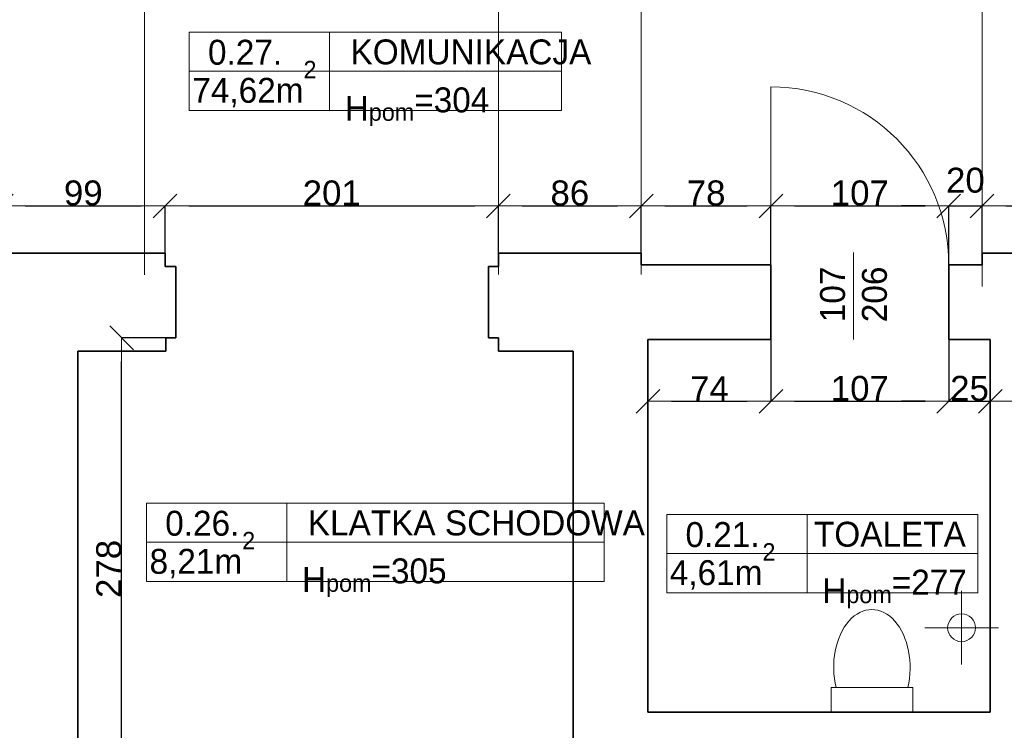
# Model space of a CAD drawing. Header units: metres. Extents: x 7506757 to 756746378, y 5735207 to 582114514.
# Tile 40 of 256: x 7540613 to 7546538, y 5827744 to 5832018. Entities that reach past the tile are written whole.
import ezdxf

# ---------------------------------------------------------------- set-up
doc = ezdxf.new("R2010")
doc.units = ezdxf.units.M
doc.header["$MEASUREMENT"] = 0
doc.header["$PDMODE"] = 2
doc.layers.get('0').update_dxf_attribs({"color": 250, "linetype": 'CONTINUOUS', "lineweight": 100, "plot": 0})
doc.layers.get('Defpoints').update_dxf_attribs({"linetype": 'CONTINUOUS'})
for name, color, linetype, lineweight in [('2D - Ogolne46', 7, 'CONTINUOUS', 18), ('7 - linia widok1', 7, 'CONTINUOUS', 13), ('m_kominy1', 7, 'CONTINUOUS', 13), ('M_OCIANA6', 5, 'CONTINUOUS', 35), ('M_OPISY141', 7, 'CONTINUOUS', 0), ('m_umeblowanie1', 7, 'CONTINUOUS', 13), ('opis1', 7, 'CONTINUOUS', 13)]:
    doc.layers.add(name, color=color, linetype=linetype, lineweight=lineweight)
doc.layers.add('PWYMIAR', color=7, linetype='CONTINUOUS')
doc.styles.add('GENERATED_STYLE_1', font='arial.ttf')
doc.styles.add('GENERATED_STYLE_2', font='txt')
doc.dimstyles.new('GENERATED_STYLE__1', dxfattribs={"dimtxt": 150, "dimasz": 142.5, "dimexe": 0.18, "dimexo": 0, "dimgap": 0.09, "dimtad": 1, "dimdec": 0, "dimlfac": 0.1, "dimzin": 0, "dimdsep": 46, "dimtxsty": 'GENERATED_STYLE_1', "dimblk": 'ARROWHEAD_6', "dimblk1": 'ARROWHEAD_6', "dimblk2": 'ARROWHEAD_6', "dimcen": 0.09, "dimclrd": 251, "dimclre": 251, "dimclrt": 7, "dimazin": 0, "dimtfac": 1, "dimtdec": 4, "dimtmove": 0, "dimatfit": 3, "dimfxl": 0, "dimtolj": 1, "dimtzin": 0, "dimarcsym": 0})
doc.dimstyles.new('GENERATED_STYLE__2', dxfattribs={"dimtxt": 150, "dimasz": 142.5, "dimexe": 0.18, "dimexo": 0, "dimgap": 0.09, "dimtad": 1, "dimtih": 1, "dimtoh": 1, "dimdec": 0, "dimlfac": 0.1, "dimzin": 0, "dimdsep": 46, "dimtxsty": 'GENERATED_STYLE_1', "dimblk": 'ARROWHEAD_6', "dimblk1": 'ARROWHEAD_6', "dimblk2": 'ARROWHEAD_6', "dimcen": 0.09, "dimclrd": 251, "dimclre": 251, "dimclrt": 7, "dimazin": 0, "dimtfac": 1, "dimtdec": 4, "dimtmove": 0, "dimatfit": 3, "dimfxl": 0, "dimtolj": 1, "dimtzin": 0, "dimarcsym": 0})
doc.dimstyles.new('GENERATED_STYLE__4', dxfattribs={"dimtxt": 150, "dimasz": 142.5, "dimexe": 0.18, "dimexo": 0, "dimgap": 0.09, "dimtad": 1, "dimtih": 1, "dimtoh": 1, "dimdec": 0, "dimlfac": 0.1, "dimzin": 0, "dimdsep": 46, "dimtxsty": 'GENERATED_STYLE_1', "dimblk": 'ARROWHEAD_6', "dimblk1": 'ARROWHEAD_6', "dimblk2": 'ARROWHEAD_6', "dimcen": 0.09, "dimclrd": 251, "dimclre": 251, "dimclrt": 7, "dimazin": 0, "dimtfac": 1, "dimtdec": 4, "dimtmove": 2, "dimatfit": 3, "dimfxl": 0, "dimtolj": 1, "dimtzin": 0, "dimarcsym": 0})

# ---------------------------------------------------------------- blocks, each defined once
blk = doc.blocks.new('ARROWHEAD_6')
at = {"color": 0, "linetype": 'Continuous', "lineweight": 0}
for p, q in [((-0.5, -0.5), (0.5, 0.5)), ((0, 0), (-1, 0))]:
    blk.add_line(p, q, dxfattribs=at)
blk = doc.blocks.new('*D4468')
at = {"layer": 'Defpoints', "color": 0, "linetype": 'Continuous', "transparency": 16777216}
for p in [(7544393.4, 5830094), (7545133.4, 5830094), (7545133.4, 5829722.9)]:
    blk.add_point(p, dxfattribs=at)
at = {"layer": 'PWYMIAR', "color": 251, "linetype": 'Continuous', "lineweight": -2, "transparency": 16777216}
for p, q in [((7544393.4, 5830094), (7544393.4, 5829722.7)), ((7545133.4, 5830094), (7545133.4, 5829722.7)), ((7544535.9, 5829722.9), (7544990.9, 5829722.9))]:
    blk.add_line(p, q, dxfattribs=at)
at = {"layer": 'PWYMIAR', "color": 251, "linetype": 'Continuous', "lineweight": -2, "transparency": 16777216, "xscale": 142.5, "yscale": 142.5, "zscale": 142.5, "rotation": 180}
blk.add_blockref('ARROWHEAD_6', (7544393.4, 5829722.9), dxfattribs=at)
at = {"layer": 'PWYMIAR', "color": 251, "linetype": 'Continuous', "lineweight": -2, "transparency": 16777216, "xscale": 142.5, "yscale": 142.5, "zscale": 142.5}
blk.add_blockref('ARROWHEAD_6', (7545133.4, 5829722.9), dxfattribs=at)
at = {"layer": 'PWYMIAR', "color": 7, "linetype": 'Continuous', "lineweight": 13, "transparency": 16777216, "insert": (7544763.4, 5829798), "char_height": 150, "attachment_point": 5, "style": 'GENERATED_STYLE_1'}
blk.add_mtext('\\A1;74', dxfattribs=at)
blk = doc.blocks.new('*D4469')
at = {"layer": 'Defpoints', "color": 0, "linetype": 'Continuous', "transparency": 16777216}
for p in [(7545133.4, 5830094), (7546203.4, 5830094), (7546203.4, 5829722.9)]:
    blk.add_point(p, dxfattribs=at)
at = {"layer": 'PWYMIAR', "color": 251, "linetype": 'Continuous', "lineweight": -2, "transparency": 16777216}
for p, q in [((7545133.4, 5830094), (7545133.4, 5829722.7)), ((7546203.4, 5830094), (7546203.4, 5829722.7)), ((7545275.9, 5829722.9), (7546060.9, 5829722.9))]:
    blk.add_line(p, q, dxfattribs=at)
at = {"layer": 'PWYMIAR', "color": 251, "linetype": 'Continuous', "lineweight": -2, "transparency": 16777216, "xscale": 142.5, "yscale": 142.5, "zscale": 142.5, "rotation": 180}
blk.add_blockref('ARROWHEAD_6', (7545133.4, 5829722.9), dxfattribs=at)
at = {"layer": 'PWYMIAR', "color": 251, "linetype": 'Continuous', "lineweight": -2, "transparency": 16777216, "xscale": 142.5, "yscale": 142.5, "zscale": 142.5}
blk.add_blockref('ARROWHEAD_6', (7546203.4, 5829722.9), dxfattribs=at)
at = {"layer": 'PWYMIAR', "color": 7, "linetype": 'Continuous', "lineweight": 13, "transparency": 16777216, "insert": (7545668.4, 5829799.6), "char_height": 150, "attachment_point": 5, "style": 'GENERATED_STYLE_1'}
blk.add_mtext('\\A1;107', dxfattribs=at)
blk = doc.blocks.new('*D4470')
at = {"layer": 'Defpoints', "color": 0, "linetype": 'Continuous', "transparency": 16777216}
for p in [(7546203.4, 5830094), (7546453.4, 5830094), (7546453.4, 5829722.9)]:
    blk.add_point(p, dxfattribs=at)
at = {"layer": 'PWYMIAR', "color": 251, "linetype": 'Continuous', "lineweight": -2, "transparency": 16777216}
for p, q in [((7546203.4, 5830094), (7546203.4, 5829722.7)), ((7546453.4, 5830094), (7546453.4, 5829722.7)), ((7546060.9, 5829722.9), (7545918.4, 5829722.9)), ((7546203.4, 5829722.9), (7546453.4, 5829722.9)), ((7546595.9, 5829722.9), (7546738.4, 5829722.9))]:
    blk.add_line(p, q, dxfattribs=at)
at = {"layer": 'PWYMIAR', "color": 251, "linetype": 'Continuous', "lineweight": -2, "transparency": 16777216, "xscale": 142.5, "yscale": 142.5, "zscale": 142.5}
blk.add_blockref('ARROWHEAD_6', (7546203.4, 5829722.9), dxfattribs=at)
at = {"layer": 'PWYMIAR', "color": 251, "linetype": 'Continuous', "lineweight": -2, "transparency": 16777216, "xscale": 142.5, "yscale": 142.5, "zscale": 142.5, "rotation": 180}
blk.add_blockref('ARROWHEAD_6', (7546453.4, 5829722.9), dxfattribs=at)
at = {"layer": 'PWYMIAR', "color": 7, "linetype": 'Continuous', "lineweight": 13, "transparency": 16777216, "insert": (7546328.4, 5829799.6), "char_height": 150, "attachment_point": 5, "style": 'GENERATED_STYLE_1'}
blk.add_mtext('\\A1;25', dxfattribs=at)
blk = doc.blocks.new('*D4494')
at = {"layer": 'Defpoints', "color": 0, "linetype": 'Continuous', "transparency": 16777216}
for p in [(7541488.4, 5830898.4), (7541488.4, 5830614.6), (7540503.4, 5830544)]:
    blk.add_point(p, dxfattribs=at)
at = {"layer": 'PWYMIAR', "color": 251, "linetype": 'Continuous', "lineweight": -2, "transparency": 16777216}
for p, q in [((7540503.4, 5830544), (7540503.4, 5830898.6)), ((7540645.9, 5830898.4), (7541345.9, 5830898.4)), ((7541488.4, 5830614.6), (7541488.4, 5830898.6))]:
    blk.add_line(p, q, dxfattribs=at)
at = {"layer": 'PWYMIAR', "color": 251, "linetype": 'Continuous', "lineweight": -2, "transparency": 16777216, "xscale": 142.5, "yscale": 142.5, "zscale": 142.5, "rotation": 180}
blk.add_blockref('ARROWHEAD_6', (7540503.4, 5830898.4), dxfattribs=at)
at = {"layer": 'PWYMIAR', "color": 251, "linetype": 'Continuous', "lineweight": -2, "transparency": 16777216, "xscale": 142.5, "yscale": 142.5, "zscale": 142.5}
blk.add_blockref('ARROWHEAD_6', (7541488.4, 5830898.4), dxfattribs=at)
at = {"layer": 'PWYMIAR', "color": 7, "linetype": 'Continuous', "lineweight": 13, "transparency": 16777216, "insert": (7540995.9, 5830975.1), "char_height": 150, "attachment_point": 5, "style": 'GENERATED_STYLE_1'}
blk.add_mtext('\\A1;99', dxfattribs=at)
blk = doc.blocks.new('*D4495')
at = {"layer": 'Defpoints', "color": 0, "linetype": 'Continuous', "transparency": 16777216}
for p in [(7543493.4, 5830898.4), (7541488.4, 5830614.6), (7543493.4, 5830614.6)]:
    blk.add_point(p, dxfattribs=at)
at = {"layer": 'PWYMIAR', "color": 251, "linetype": 'Continuous', "lineweight": -2, "transparency": 16777216}
for p, q in [((7541488.4, 5830614.6), (7541488.4, 5830898.6)), ((7541630.9, 5830898.4), (7543350.9, 5830898.4)), ((7543493.4, 5830614.6), (7543493.4, 5830898.6))]:
    blk.add_line(p, q, dxfattribs=at)
at = {"layer": 'PWYMIAR', "color": 251, "linetype": 'Continuous', "lineweight": -2, "transparency": 16777216, "xscale": 142.5, "yscale": 142.5, "zscale": 142.5, "rotation": 180}
blk.add_blockref('ARROWHEAD_6', (7541488.4, 5830898.4), dxfattribs=at)
at = {"layer": 'PWYMIAR', "color": 251, "linetype": 'Continuous', "lineweight": -2, "transparency": 16777216, "xscale": 142.5, "yscale": 142.5, "zscale": 142.5}
blk.add_blockref('ARROWHEAD_6', (7543493.4, 5830898.4), dxfattribs=at)
at = {"layer": 'PWYMIAR', "color": 7, "linetype": 'Continuous', "lineweight": 13, "transparency": 16777216, "insert": (7542490.9, 5830975.1), "char_height": 150, "attachment_point": 5, "style": 'GENERATED_STYLE_1'}
blk.add_mtext('\\A1;201', dxfattribs=at)
blk = doc.blocks.new('*D4496')
at = {"layer": 'Defpoints', "color": 0, "linetype": 'Continuous', "transparency": 16777216}
for p in [(7544353.4, 5830898.4), (7543493.4, 5830614.6), (7544353.4, 5830614.6)]:
    blk.add_point(p, dxfattribs=at)
at = {"layer": 'PWYMIAR', "color": 251, "linetype": 'Continuous', "lineweight": -2, "transparency": 16777216}
for p, q in [((7543493.4, 5830614.6), (7543493.4, 5830898.6)), ((7543635.9, 5830898.4), (7544210.9, 5830898.4)), ((7544353.4, 5830614.6), (7544353.4, 5830898.6))]:
    blk.add_line(p, q, dxfattribs=at)
at = {"layer": 'PWYMIAR', "color": 251, "linetype": 'Continuous', "lineweight": -2, "transparency": 16777216, "xscale": 142.5, "yscale": 142.5, "zscale": 142.5, "rotation": 180}
blk.add_blockref('ARROWHEAD_6', (7543493.4, 5830898.4), dxfattribs=at)
at = {"layer": 'PWYMIAR', "color": 251, "linetype": 'Continuous', "lineweight": -2, "transparency": 16777216, "xscale": 142.5, "yscale": 142.5, "zscale": 142.5}
blk.add_blockref('ARROWHEAD_6', (7544353.4, 5830898.4), dxfattribs=at)
at = {"layer": 'PWYMIAR', "color": 7, "linetype": 'Continuous', "lineweight": 13, "transparency": 16777216, "insert": (7543923.4, 5830975.1), "char_height": 150, "attachment_point": 5, "style": 'GENERATED_STYLE_1'}
blk.add_mtext('\\A1;86', dxfattribs=at)
blk = doc.blocks.new('*D4497')
at = {"layer": 'Defpoints', "color": 0, "linetype": 'Continuous', "transparency": 16777216}
for p in [(7545133.4, 5830898.4), (7544353.4, 5830614.6), (7545133.4, 5830544)]:
    blk.add_point(p, dxfattribs=at)
at = {"layer": 'PWYMIAR', "color": 251, "linetype": 'Continuous', "lineweight": -2, "transparency": 16777216}
for p, q in [((7544353.4, 5830614.6), (7544353.4, 5830898.6)), ((7544495.9, 5830898.4), (7544990.9, 5830898.4)), ((7545133.4, 5830544), (7545133.4, 5830898.6))]:
    blk.add_line(p, q, dxfattribs=at)
at = {"layer": 'PWYMIAR', "color": 251, "linetype": 'Continuous', "lineweight": -2, "transparency": 16777216, "xscale": 142.5, "yscale": 142.5, "zscale": 142.5, "rotation": 180}
blk.add_blockref('ARROWHEAD_6', (7544353.4, 5830898.4), dxfattribs=at)
at = {"layer": 'PWYMIAR', "color": 251, "linetype": 'Continuous', "lineweight": -2, "transparency": 16777216, "xscale": 142.5, "yscale": 142.5, "zscale": 142.5}
blk.add_blockref('ARROWHEAD_6', (7545133.4, 5830898.4), dxfattribs=at)
at = {"layer": 'PWYMIAR', "color": 7, "linetype": 'Continuous', "lineweight": 13, "transparency": 16777216, "insert": (7544743.4, 5830975.1), "char_height": 150, "attachment_point": 5, "style": 'GENERATED_STYLE_1'}
blk.add_mtext('\\A1;78', dxfattribs=at)
blk = doc.blocks.new('*D4498')
at = {"layer": 'Defpoints', "color": 0, "linetype": 'Continuous', "transparency": 16777216}
for p in [(7546203.4, 5830898.4), (7545133.4, 5830544), (7546203.4, 5830544)]:
    blk.add_point(p, dxfattribs=at)
at = {"layer": 'PWYMIAR', "color": 251, "linetype": 'Continuous', "lineweight": -2, "transparency": 16777216}
for p, q in [((7545133.4, 5830544), (7545133.4, 5830898.6)), ((7545275.9, 5830898.4), (7546060.9, 5830898.4)), ((7546203.4, 5830544), (7546203.4, 5830898.6))]:
    blk.add_line(p, q, dxfattribs=at)
at = {"layer": 'PWYMIAR', "color": 251, "linetype": 'Continuous', "lineweight": -2, "transparency": 16777216, "xscale": 142.5, "yscale": 142.5, "zscale": 142.5, "rotation": 180}
blk.add_blockref('ARROWHEAD_6', (7545133.4, 5830898.4), dxfattribs=at)
at = {"layer": 'PWYMIAR', "color": 251, "linetype": 'Continuous', "lineweight": -2, "transparency": 16777216, "xscale": 142.5, "yscale": 142.5, "zscale": 142.5}
blk.add_blockref('ARROWHEAD_6', (7546203.4, 5830898.4), dxfattribs=at)
at = {"layer": 'PWYMIAR', "color": 7, "linetype": 'Continuous', "lineweight": 13, "transparency": 16777216, "insert": (7545668.4, 5830975.1), "char_height": 150, "attachment_point": 5, "style": 'GENERATED_STYLE_1'}
blk.add_mtext('\\A1;107', dxfattribs=at)
blk = doc.blocks.new('*D4499')
at = {"layer": 'Defpoints', "color": 0, "linetype": 'Continuous', "transparency": 16777216}
for p in [(7546403.4, 5830898.4), (7546403.4, 5830614), (7546203.4, 5830544)]:
    blk.add_point(p, dxfattribs=at)
at = {"layer": 'PWYMIAR', "color": 251, "linetype": 'Continuous', "lineweight": -2, "transparency": 16777216}
for p, q in [((7546060.9, 5830898.4), (7545918.4, 5830898.4)), ((7546203.4, 5830544), (7546203.4, 5830898.6)), ((7546203.4, 5830898.4), (7546403.4, 5830898.4)), ((7546403.4, 5830614), (7546403.4, 5830898.6)), ((7546545.9, 5830898.4), (7546688.4, 5830898.4))]:
    blk.add_line(p, q, dxfattribs=at)
at = {"layer": 'PWYMIAR', "color": 251, "linetype": 'Continuous', "lineweight": -2, "transparency": 16777216, "xscale": 142.5, "yscale": 142.5, "zscale": 142.5}
blk.add_blockref('ARROWHEAD_6', (7546203.4, 5830898.4), dxfattribs=at)
at = {"layer": 'PWYMIAR', "color": 251, "linetype": 'Continuous', "lineweight": -2, "transparency": 16777216, "xscale": 142.5, "yscale": 142.5, "zscale": 142.5, "rotation": 180}
blk.add_blockref('ARROWHEAD_6', (7546403.4, 5830898.4), dxfattribs=at)
at = {"layer": 'PWYMIAR', "color": 7, "linetype": 'Continuous', "lineweight": 13, "transparency": 16777216, "insert": (7546303.4, 5831051.8), "char_height": 150, "attachment_point": 5, "style": 'GENERATED_STYLE_1'}
blk.add_mtext('\\A1;20', dxfattribs=at)
blk = doc.blocks.new('*D4500')
at = {"layer": 'Defpoints', "color": 0, "linetype": 'Continuous', "transparency": 16777216}
for p in [(7547253.4, 5830898.4), (7546403.4, 5830614), (7547253.4, 5830614)]:
    blk.add_point(p, dxfattribs=at)
at = {"layer": 'PWYMIAR', "color": 251, "linetype": 'Continuous', "lineweight": -2, "transparency": 16777216}
for p, q in [((7546403.4, 5830614), (7546403.4, 5830898.6)), ((7546545.9, 5830898.4), (7547110.9, 5830898.4)), ((7547253.4, 5830614), (7547253.4, 5830898.6))]:
    blk.add_line(p, q, dxfattribs=at)
at = {"layer": 'PWYMIAR', "color": 251, "linetype": 'Continuous', "lineweight": -2, "transparency": 16777216, "xscale": 142.5, "yscale": 142.5, "zscale": 142.5, "rotation": 180}
blk.add_blockref('ARROWHEAD_6', (7546403.4, 5830898.4), dxfattribs=at)
at = {"layer": 'PWYMIAR', "color": 251, "linetype": 'Continuous', "lineweight": -2, "transparency": 16777216, "xscale": 142.5, "yscale": 142.5, "zscale": 142.5}
blk.add_blockref('ARROWHEAD_6', (7547253.4, 5830898.4), dxfattribs=at)
at = {"layer": 'PWYMIAR', "color": 7, "linetype": 'Continuous', "lineweight": 13, "transparency": 16777216, "insert": (7546828.4, 5830975.1), "char_height": 150, "attachment_point": 5, "style": 'GENERATED_STYLE_1'}
blk.add_mtext('\\A1;85', dxfattribs=at)
blk = doc.blocks.new('*D4505')
at = {"layer": 'Defpoints', "color": 0, "linetype": 'Continuous', "transparency": 16777216}
for p in [(7541226.5, 5830104.6), (7541553.4, 5830104.6), (7540963.4, 5827324.6)]:
    blk.add_point(p, dxfattribs=at)
at = {"layer": 'PWYMIAR', "color": 251, "linetype": 'Continuous', "lineweight": -2, "transparency": 16777216}
for p, q in [((7541553.4, 5830104.6), (7541226.3, 5830104.6)), ((7541226.5, 5827467.1), (7541226.5, 5829962.1)), ((7540963.4, 5827324.6), (7541226.7, 5827324.6))]:
    blk.add_line(p, q, dxfattribs=at)
at = {"layer": 'PWYMIAR', "color": 251, "linetype": 'Continuous', "lineweight": -2, "transparency": 16777216, "xscale": 142.5, "yscale": 142.5, "zscale": 142.5}
for p, rotation in [((7541226.5, 5830104.6), 90), ((7541226.5, 5827324.6), 270)]:
    blk.add_blockref('ARROWHEAD_6', p, dxfattribs=dict(at, rotation=rotation))
at = {"layer": 'PWYMIAR', "color": 7, "linetype": 'Continuous', "lineweight": 13, "transparency": 16777216, "insert": (7541149.8, 5828714.6), "char_height": 150, "attachment_point": 5, "rotation": 90, "style": 'GENERATED_STYLE_1'}
blk.add_mtext('\\A1;278', dxfattribs=at)

msp = doc.modelspace()

# ---------------------------------------------------------------- linework, layer by layer
at = {"layer": '7 - linia widok1', "linetype": 'Continuous'}
msp.add_line((7545629.8, 5830618.5), (7545629.8, 5830094), dxfattribs=at)
at = {"layer": 'm_kominy1', "linetype": 'Continuous'}
for p, q in [((7546280.2, 5828582), (7546280.2, 5828139)), ((7546058.8, 5828360.5), (7546501.7, 5828360.5))]:
    msp.add_line(p, q, dxfattribs=at)
msp.add_circle((7546280.2, 5828360.5), 83.6, dxfattribs=at)
at = {"layer": 'M_OCIANA6', "linetype": 'Continuous'}
for p, q in [((7540503.4, 5830614.6), (7541488.4, 5830614.6)), ((7541488.4, 5830614.6), (7541488.4, 5830534.6)), ((7544353.4, 5830614.6), (7543493.4, 5830614.6)), ((7543493.4, 5830614.6), (7543493.4, 5830534.6)), ((7544353.4, 5830614.6), (7544353.4, 5830544)), ((7546403.4, 5830544), (7546403.4, 5830614)), ((7546403.4, 5830614), (7547253.4, 5830614)), ((7544353.4, 5830544), (7545133.4, 5830544)), ((7545133.4, 5830094), (7545133.4, 5830544)), ((7546203.4, 5830094), (7546203.4, 5830544)), ((7546203.4, 5830544), (7546403.4, 5830544)), ((7541488.4, 5830534.6), (7541553.4, 5830534.6)), ((7541553.4, 5830534.6), (7541553.4, 5830104.6)), ((7543433.4, 5830534.6), (7543433.4, 5830104.6)), ((7543493.4, 5830534.6), (7543433.4, 5830534.6)), ((7543433.4, 5830534.6), (7543433.4, 5830104.6)), ((7541553.4, 5830104.6), (7541493.4, 5830104.6)), ((7541493.4, 5830104.6), (7541493.4, 5830024.6)), ((7543433.4, 5830104.6), (7543493.4, 5830104.6)), ((7543493.4, 5830104.6), (7543493.4, 5830024.6)), ((7544393.4, 5827854), (7544393.4, 5830094)), ((7545133.4, 5830094), (7544393.4, 5830094)), ((7546453.4, 5830094), (7546203.4, 5830094)), ((7546453.4, 5827854), (7546453.4, 5830094)), ((7540963.4, 5823274), (7540963.4, 5830024.6)), ((7541493.4, 5830024.6), (7540963.4, 5830024.6)), ((7543493.4, 5830024.6), (7543943.4, 5830024.6)), ((7543943.4, 5823274), (7543943.4, 5830024.6)), ((7546453.4, 5827854), (7544393.4, 5827854))]:
    msp.add_line(p, q, dxfattribs=at)
at = {"layer": 'M_OPISY141', "linetype": 'Continuous'}
for p, q in [((7541633.8, 5831943.6), (7543874, 5831943.6)), ((7541633.8, 5831472.5), (7541633.8, 5831943.6)), ((7542478.4, 5831943.6), (7542478.4, 5831472.5)), ((7543874, 5831943.6), (7543874, 5831472.5)), ((7541633.8, 5831708), (7543874, 5831708)), ((7543874, 5831472.5), (7541633.8, 5831472.5)), ((7541376.5, 5829110.6), (7544129.9, 5829110.6)), ((7541376.5, 5828639.5), (7541376.5, 5829110.6)), ((7542221.1, 5829110.6), (7542221.1, 5828639.5)), ((7544129.9, 5828639.5), (7544129.9, 5829110.6)), ((7544506.7, 5829042.6), (7546377.8, 5829042.6)), ((7544506.7, 5828571.5), (7544506.7, 5829042.6)), ((7545351.3, 5829042.6), (7545351.3, 5828571.5)), ((7546377.8, 5829042.6), (7546377.8, 5828571.5)), ((7544506.7, 5828807), (7546377.8, 5828807)), ((7544129.9, 5828639.5), (7541376.5, 5828639.5)), ((7546377.8, 5828571.5), (7544506.7, 5828571.5)), ((7545494.8, 5827854), (7545494.8, 5828001)), ((7545494.8, 5828001), (7545986.8, 5828001)), ((7545986.8, 5828001), (7545986.8, 5827854)), ((7545986.8, 5827854), (7545494.8, 5827854))]:
    msp.add_line(p, q, dxfattribs=at)
msp.add_ellipse((7545740.8, 5828122.4), major_axis=(0, -348.2), ratio=0.66055, start_param=1.214694, end_param=5.068491, dxfattribs=at)
at = {"layer": 'm_umeblowanie1'}
for p, q in [((7541363.4, 5833113.4), (7541363.4, 5830484)), ((7543493.4, 5833114), (7543493.4, 5830484.6)), ((7544353.4, 5833114), (7544353.4, 5830484.6)), ((7546403.4, 5833114), (7546403.4, 5830414))]:
    msp.add_line(p, q, dxfattribs=at)
at = {"layer": 'm_umeblowanie1', "linetype": 'Continuous'}
for p, q in [((7545133.4, 5830544), (7545133.4, 5831614)), ((7541376.5, 5828875.1), (7544129.9, 5828875.1))]:
    msp.add_line(p, q, dxfattribs=at)
msp.add_arc((7545133.4, 5830544), 1070, 0, 90, dxfattribs=at)

# ---------------------------------------------------------------- texts
at = {"layer": '2D - Ogolne46', "linetype": 'Continuous', "char_height": 150, "attachment_point": 7, "style": 'GENERATED_STYLE_2'}
for s, insert in [('{74,62m\\A1{\\H0.7x;\\S2^  ;}}', (7541652, 5831490.4)), ('{8,21m\\A1{\\H0.7x;\\S2^  ;}}', (7541394.7, 5828657.4)), ('{4,61m\\A1{\\H0.7x;\\S2^  ;}}', (7544524.9, 5828589.4))]:
    msp.add_mtext(s, dxfattribs=dict(at, insert=insert))
at = {"layer": 'opis1', "linetype": 'Continuous', "char_height": 150, "attachment_point": 1, "style": 'GENERATED_STYLE_2'}
for s, insert in [('{0.27.}', (7541746.3, 5831897.3)), ('{KOMUNIKACJA}', (7542604, 5831899.4)), ('{H\\A1{\\H0.7x;\\S ^ pom;}=304}', (7542569.3, 5831661.8)), ('{0.26.}', (7541489, 5829064.4)), ('{KLATKA SCHODOWA}', (7542346.7, 5829066.4)), ('{0.21.}', (7544619.3, 5828996.3)), ('{TOALETA}', (7545392.2, 5828998.4)), ('{H\\A1{\\H0.7x;\\S ^ pom;}=305}', (7542312, 5828828.8)), ('{H\\A1{\\H0.7x;\\S ^ pom;}=277}', (7545442.3, 5828760.7))]:
    msp.add_mtext(s, dxfattribs=dict(at, insert=insert))
at = {"layer": 'opis1', "linetype": 'Continuous', "insert": (7545429, 5830198.5), "char_height": 150, "width": 563.056, "attachment_point": 1, "rotation": 90, "line_spacing_factor": 1.007581, "style": 'GENERATED_STYLE_2'}
msp.add_mtext('{107\\P206}', dxfattribs=at)

# ---------------------------------------------------------------- dimensions: what is measured, and where the dimension line sits
at = {"layer": 'PWYMIAR', "color": 251, "linetype": 'Continuous', "lineweight": 13}
for base, p1, p2, dimstyle, picture, middle in [((7546403.4, 5830898.4), (7546203.4, 5830544), (7546403.4, 5830614), 'GENERATED_STYLE__4', '*D4499', (7546303.4, 5831051.8)), ((7541488.3951586, 5830898.4231813), (7540503.3951586, 5830544.0066927), (7541488.3951586, 5830614.575711), 'GENERATED_STYLE__2', '*D4494', (7540995.8951586, 5830975.0991294)), ((7543493.3951586, 5830898.4231813), (7541488.3951586, 5830614.575711), (7543493.3951586, 5830614.575711), 'GENERATED_STYLE__2', '*D4495', (7542490.8951586, 5830975.0991294)), ((7544353.4, 5830898.4), (7543493.4, 5830614.6), (7544353.4, 5830614.6), 'GENERATED_STYLE__2', '*D4496', (7543923.4, 5830975.1)), ((7545133.4, 5830898.4), (7544353.4, 5830614.6), (7545133.4, 5830544), 'GENERATED_STYLE__2', '*D4497', (7544743.4, 5830975.1)), ((7546203.4, 5830898.4), (7545133.4, 5830544), (7546203.4, 5830544), 'GENERATED_STYLE__2', '*D4498', (7545668.4, 5830975.1)), ((7547253.4, 5830898.4), (7546403.4, 5830614), (7547253.4, 5830614), 'GENERATED_STYLE__2', '*D4500', (7546828.4, 5830975.1)), ((7545133.4, 5829722.9), (7544393.4, 5830094), (7545133.4, 5830094), 'GENERATED_STYLE__2', '*D4468', (7544763.4, 5829798)), ((7546203.4, 5829722.9), (7545133.4, 5830094), (7546203.4, 5830094), 'GENERATED_STYLE__2', '*D4469', (7545668.4, 5829799.6)), ((7546453.4, 5829722.9), (7546203.4, 5830094), (7546453.4, 5830094), 'GENERATED_STYLE__2', '*D4470', (7546328.4, 5829799.6))]:
    dim = msp.add_linear_dim(base=base, p1=p1, p2=p2, dimstyle=dimstyle, dxfattribs=at)
    dim.commit()
    dim.dimension.update_dxf_attribs({"geometry": picture, "text_midpoint": middle})
dim = msp.add_linear_dim(base=(7541226.5, 5830104.6), p1=(7540963.4, 5827324.6), p2=(7541553.4, 5830104.6), angle=90, dimstyle='GENERATED_STYLE__1', dxfattribs=at)
dim.commit()
dim.dimension.update_dxf_attribs({"geometry": '*D4505', "text_midpoint": (7541149.8, 5828714.6)})

doc.saveas('drawing.dxf')
